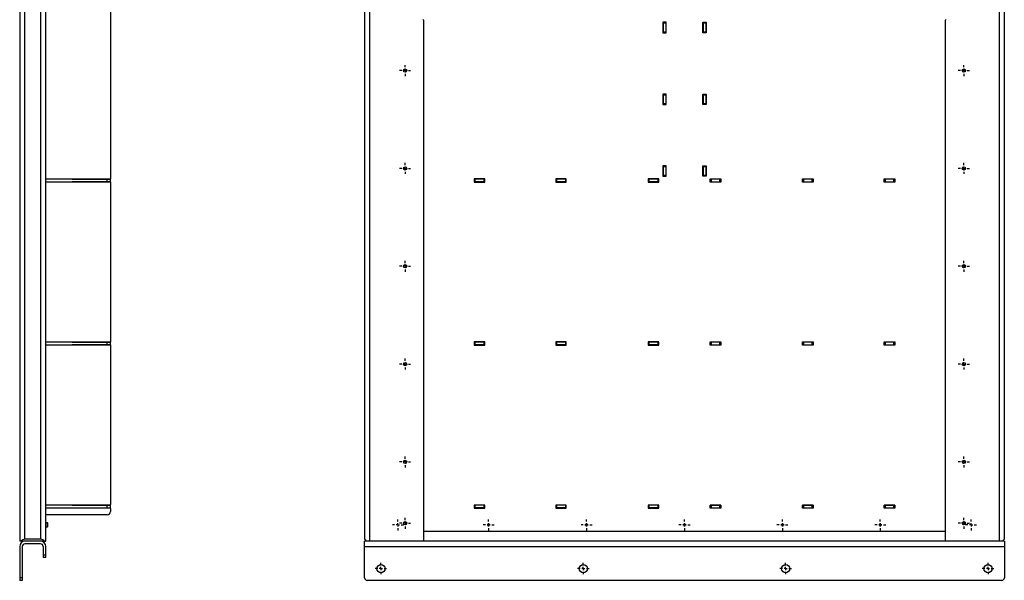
# Model space of a CAD drawing. Header units: millimetres. Extents: x 734 to 4128, y 6 to 2669.
# Tile 5 of 6: x 2612 to 4120, y 373 to 1232. Entities that reach past the tile are written whole.
import ezdxf

# ---------------------------------------------------------------- set-up
doc = ezdxf.new("R2010")
doc.units = ezdxf.units.MM
doc.layers.add('FOND_DE_PLAN', color=7, linetype='Continuous')

# ---------------------------------------------------------------- blocks, each defined once
blk = doc.blocks.new('SW_CENTERMARKSYMBOL_39')
at = {"layer": 'FOND_DE_PLAN', "color": 0}
for p, q in [((-5, 0), (-8.5, 0)), ((0, 0), (-2.5, 0)), ((0, 5), (0, 8.5)), ((0, 0), (0, 2.5)), ((0, 0), (0, -2.5)), ((0, 0), (2.5, 0)), ((5, 0), (8.5, 0)), ((0, -5), (0, -8.5))]:
    blk.add_line(p, q, dxfattribs=at)
blk = doc.blocks.new('SW_CENTERMARKSYMBOL_40')
at = {"layer": 'FOND_DE_PLAN', "color": 0}
for p, q in [((-5, 0), (-8.5, 0)), ((0, 0), (-2.5, 0)), ((0, 5), (0, 8.5)), ((0, 0), (0, 2.5)), ((0, 0), (0, -2.5)), ((0, 0), (2.5, 0)), ((5, 0), (8.5, 0)), ((0, -5), (0, -8.5))]:
    blk.add_line(p, q, dxfattribs=at)
blk = doc.blocks.new('SW_CENTERMARKSYMBOL_41')
at = {"layer": 'FOND_DE_PLAN', "color": 0}
for p, q in [((-5, 0), (-8.5, 0)), ((0, 0), (-2.5, 0)), ((0, 5), (0, 8.5)), ((0, 0), (0, 2.5)), ((0, 0), (0, -2.5)), ((0, 0), (2.5, 0)), ((5, 0), (8.5, 0)), ((0, -5), (0, -8.5))]:
    blk.add_line(p, q, dxfattribs=at)
blk = doc.blocks.new('SW_CENTERMARKSYMBOL_42')
at = {"layer": 'FOND_DE_PLAN', "color": 0}
for p, q in [((-5, 0), (-8.5, 0)), ((0, 0), (-2.5, 0)), ((0, 5), (0, 8.5)), ((0, 0), (0, 2.5)), ((0, 0), (0, -2.5)), ((0, 0), (2.5, 0)), ((5, 0), (8.5, 0)), ((0, -5), (0, -8.5))]:
    blk.add_line(p, q, dxfattribs=at)
blk = doc.blocks.new('SW_CENTERMARKSYMBOL_44')
at = {"layer": 'FOND_DE_PLAN', "color": 0}
for p, q in [((-5, 0), (-8.5, 0)), ((0, 0), (-2.5, 0)), ((0, 5), (0, 8.5)), ((0, 0), (0, 2.5)), ((0, 0), (0, -2.5)), ((0, 0), (2.5, 0)), ((5, 0), (8.5, 0)), ((0, -5), (0, -8.5))]:
    blk.add_line(p, q, dxfattribs=at)
blk = doc.blocks.new('SW_CENTERMARKSYMBOL_45')
at = {"layer": 'FOND_DE_PLAN', "color": 0}
for p, q in [((-5, 0), (-8.5, 0)), ((0, 0), (-2.5, 0)), ((0, 5), (0, 8.5)), ((0, 0), (0, 2.5)), ((0, 0), (0, -2.5)), ((0, 0), (2.5, 0)), ((5, 0), (8.5, 0)), ((0, -5), (0, -8.5))]:
    blk.add_line(p, q, dxfattribs=at)
blk = doc.blocks.new('SW_CENTERMARKSYMBOL_48')
at = {"layer": 'FOND_DE_PLAN', "color": 0}
for p, q in [((-5, 0), (-8.5, 0)), ((0, 0), (-2.5, 0)), ((0, 5), (0, 8.5)), ((0, 0), (0, 2.5)), ((0, 0), (0, -2.5)), ((0, 0), (2.5, 0)), ((5, 0), (8.5, 0)), ((0, -5), (0, -8.5))]:
    blk.add_line(p, q, dxfattribs=at)
blk = doc.blocks.new('SW_CENTERMARKSYMBOL_49')
at = {"layer": 'FOND_DE_PLAN', "color": 0}
for p, q in [((-5, 0), (-8.5, 0)), ((0, 0), (-2.5, 0)), ((0, 5), (0, 8.5)), ((0, 0), (0, 2.5)), ((0, 0), (0, -2.5)), ((0, 0), (2.5, 0)), ((5, 0), (8.5, 0)), ((0, -5), (0, -8.5))]:
    blk.add_line(p, q, dxfattribs=at)
blk = doc.blocks.new('SW_CENTERMARKSYMBOL_50')
at = {"layer": 'FOND_DE_PLAN', "color": 0}
for p, q in [((-5, 0), (-8.745, 0)), ((0, 0), (-2.5, 0)), ((0, 5), (0, 8.745)), ((0, 0), (0, 2.5)), ((0, 0), (0, -2.5)), ((0, 0), (2.5, 0)), ((5, 0), (8.745, 0)), ((0, -5), (0, -8.745))]:
    blk.add_line(p, q, dxfattribs=at)
blk = doc.blocks.new('SW_CENTERMARKSYMBOL_51')
at = {"layer": 'FOND_DE_PLAN', "color": 0}
for p, q in [((-5, 0), (-8.745, 0)), ((0, 0), (-2.5, 0)), ((0, 5), (0, 8.745)), ((0, 0), (0, 2.5)), ((0, 0), (0, -2.5)), ((0, 0), (2.5, 0)), ((5, 0), (8.745, 0)), ((0, -5), (0, -8.745))]:
    blk.add_line(p, q, dxfattribs=at)
blk = doc.blocks.new('SW_CENTERMARKSYMBOL_52')
at = {"layer": 'FOND_DE_PLAN', "color": 0}
for p, q in [((-5, 0), (-8.745, 0)), ((0, 0), (-2.5, 0)), ((0, 5), (0, 8.745)), ((0, 0), (0, 2.5)), ((0, 0), (0, -2.5)), ((0, 0), (2.5, 0)), ((5, 0), (8.745, 0)), ((0, -5), (0, -8.745))]:
    blk.add_line(p, q, dxfattribs=at)
blk = doc.blocks.new('SW_CENTERMARKSYMBOL_53')
at = {"layer": 'FOND_DE_PLAN', "color": 0}
for p, q in [((-5, 0), (-8.745, 0)), ((0, 0), (-2.5, 0)), ((0, 5), (0, 8.745)), ((0, 0), (0, 2.5)), ((0, 0), (0, -2.5)), ((0, 0), (2.5, 0)), ((5, 0), (8.745, 0)), ((0, -5), (0, -8.745))]:
    blk.add_line(p, q, dxfattribs=at)
blk = doc.blocks.new('SW_CENTERMARKSYMBOL_56')
at = {"layer": 'FOND_DE_PLAN', "color": 0}
for p, q in [((-5, 0), (-8.5, 0)), ((0, 0), (-2.5, 0)), ((0, 5), (0, 8.5)), ((0, 0), (0, 2.5)), ((0, 0), (0, -2.5)), ((0, 0), (2.5, 0)), ((5, 0), (8.5, 0)), ((0, -5), (0, -8.5))]:
    blk.add_line(p, q, dxfattribs=at)
blk = doc.blocks.new('SW_CENTERMARKSYMBOL_61')
at = {"layer": 'FOND_DE_PLAN', "color": 0}
for p, q in [((-5, 0), (-8.5, 0)), ((0, 0), (-2.5, 0)), ((0, 5), (0, 8.5)), ((0, 0), (0, 2.5)), ((0, 0), (0, -2.5)), ((0, 0), (2.5, 0)), ((5, 0), (8.5, 0)), ((0, -5), (0, -8.5))]:
    blk.add_line(p, q, dxfattribs=at)
blk = doc.blocks.new('SW_CENTERMARKSYMBOL_62')
at = {"layer": 'FOND_DE_PLAN', "color": 0}
for p, q in [((-5, 0), (-8.5, 0)), ((0, 0), (-2.5, 0)), ((0, 5), (0, 8.5)), ((0, 0), (0, 2.5)), ((0, 0), (0, -2.5)), ((0, 0), (2.5, 0)), ((5, 0), (8.5, 0)), ((0, -5), (0, -8.5))]:
    blk.add_line(p, q, dxfattribs=at)
blk = doc.blocks.new('SW_CENTERMARKSYMBOL_64')
at = {"layer": 'FOND_DE_PLAN', "color": 0}
for p, q in [((-5, 0), (-8.5, 0)), ((0, 0), (-2.5, 0)), ((0, 5), (0, 8.5)), ((0, 0), (0, 2.5)), ((0, 0), (0, -2.5)), ((0, 0), (2.5, 0)), ((5, 0), (8.5, 0)), ((0, -5), (0, -8.5))]:
    blk.add_line(p, q, dxfattribs=at)
blk = doc.blocks.new('SW_CENTERMARKSYMBOL_67')
at = {"layer": 'FOND_DE_PLAN', "color": 0}
for p, q in [((-5, 0), (-8.5, 0)), ((0, 0), (-2.5, 0)), ((0, 5), (0, 8.5)), ((0, 0), (0, 2.5)), ((0, 0), (0, -2.5)), ((0, 0), (2.5, 0)), ((5, 0), (8.5, 0)), ((0, -5), (0, -8.5))]:
    blk.add_line(p, q, dxfattribs=at)
blk = doc.blocks.new('SW_CENTERMARKSYMBOL_69')
at = {"layer": 'FOND_DE_PLAN', "color": 0}
for p, q in [((-5, 0), (-8.5, 0)), ((0, 0), (-2.5, 0)), ((0, 5), (0, 8.5)), ((0, 0), (0, 2.5)), ((0, 0), (0, -2.5)), ((0, 0), (2.5, 0)), ((5, 0), (8.5, 0)), ((0, -5), (0, -8.5))]:
    blk.add_line(p, q, dxfattribs=at)
blk = doc.blocks.new('SW_CENTERMARKSYMBOL_70')
at = {"layer": 'FOND_DE_PLAN', "color": 0}
for p, q in [((-5, 0), (-8.5, 0)), ((0, 0), (-2.5, 0)), ((0, 5), (0, 8.5)), ((0, 0), (0, 2.5)), ((0, 0), (0, -2.5)), ((0, 0), (2.5, 0)), ((5, 0), (8.5, 0)), ((0, -5), (0, -8.5))]:
    blk.add_line(p, q, dxfattribs=at)
blk = doc.blocks.new('SW_CENTERMARKSYMBOL_71')
at = {"layer": 'FOND_DE_PLAN', "color": 0}
for p, q in [((-5, 0), (-8.5, 0)), ((0, 0), (-2.5, 0)), ((0, 5), (0, 8.5)), ((0, 0), (0, 2.5)), ((0, 0), (0, -2.5)), ((0, 0), (2.5, 0)), ((5, 0), (8.5, 0)), ((0, -5), (0, -8.5))]:
    blk.add_line(p, q, dxfattribs=at)
blk = doc.blocks.new('SW_CENTERMARKSYMBOL_72')
at = {"layer": 'FOND_DE_PLAN', "color": 0}
for p, q in [((-5, 0), (-8.5, 0)), ((0, 0), (-2.5, 0)), ((0, 5), (0, 8.5)), ((0, 0), (0, 2.5)), ((0, 0), (0, -2.5)), ((0, 0), (2.5, 0)), ((5, 0), (8.5, 0)), ((0, -5), (0, -8.5))]:
    blk.add_line(p, q, dxfattribs=at)
blk = doc.blocks.new('SW_CENTERMARKSYMBOL_73')
at = {"layer": 'FOND_DE_PLAN', "color": 0}
for p, q in [((-5, 0), (-8.5, 0)), ((0, 0), (-2.5, 0)), ((0, 5), (0, 8.5)), ((0, 0), (0, 2.5)), ((0, 0), (0, -2.5)), ((0, 0), (2.5, 0)), ((5, 0), (8.5, 0)), ((0, -5), (0, -8.5))]:
    blk.add_line(p, q, dxfattribs=at)
blk = doc.blocks.new('SW_CENTERMARKSYMBOL_76')
at = {"layer": 'FOND_DE_PLAN', "color": 0}
for p, q in [((-5, 0), (-8.5, 0)), ((0, 0), (-2.5, 0)), ((0, 5), (0, 8.5)), ((0, 0), (0, 2.5)), ((0, 0), (0, -2.5)), ((0, 0), (2.5, 0)), ((5, 0), (8.5, 0)), ((0, -5), (0, -8.5))]:
    blk.add_line(p, q, dxfattribs=at)

msp = doc.modelspace()

# ---------------------------------------------------------------- linework, layer by layer
at = {"color": 7, "linetype": 'Continuous', "lineweight": 25}
for p, q in [((2611.7, 2207.8), (2611.7, 432.8)), ((2619.7, 435.8), (2619.7, 2207.8)), ((3140.1, 2207.8), (3140.1, 435.8)), ((3148.1, 432.8), (3148.1, 2207.8)), ((4112.1, 2207.8), (4112.1, 432.8)), ((4120.1, 435.8), (4120.1, 2207.8)), ((2643.7, 2112.8), (2643.7, 435.8)), ((2651.7, 432.8), (2651.7, 2112.8)), ((2750.7, 1322.8), (2750.7, 988)), ((3229.1, 1232.8), (3230.1, 1231.8)), ((3230.1, 1231.8), (3230.1, 432.8)), ((3602.1, 1228.3), (3597.1, 1228.3)), ((3597.1, 1228.3), (3597.1, 1212.3)), ((3597.6, 1228.3), (3597.6, 1227.8)), ((3601.6, 1227.8), (3597.6, 1227.8)), ((3597.6, 1227.8), (3597.6, 1226.8)), ((3601.6, 1226.8), (3597.6, 1226.8)), ((3597.6, 1226.8), (3597.6, 1213.8)), ((3601.6, 1228.3), (3601.6, 1227.8)), ((3601.6, 1226.8), (3601.6, 1227.8)), ((3601.6, 1226.8), (3601.6, 1213.8)), ((3602.1, 1212.3), (3602.1, 1228.3)), ((3658.1, 1212.3), (3658.1, 1228.3)), ((3658.1, 1228.3), (3663.1, 1228.3)), ((3658.6, 1228.3), (3658.6, 1227.8)), ((3662.6, 1227.8), (3658.6, 1227.8)), ((3658.6, 1227.8), (3658.6, 1226.8)), ((3662.6, 1226.8), (3658.6, 1226.8)), ((3658.6, 1226.8), (3658.6, 1213.8)), ((3662.6, 1228.3), (3662.6, 1227.8)), ((3662.6, 1226.8), (3662.6, 1227.8)), ((3662.6, 1226.8), (3662.6, 1213.8)), ((3663.1, 1228.3), (3663.1, 1212.3)), ((4030.1, 1231.8), (4031.1, 1232.8)), ((4030.1, 432.8), (4030.1, 1231.8)), ((3597.1, 1212.3), (3602.1, 1212.3)), ((3597.6, 1213.8), (3601.6, 1213.8)), ((3597.6, 1213.8), (3597.6, 1212.8)), ((3601.6, 1212.8), (3597.6, 1212.8)), ((3597.6, 1212.8), (3597.6, 1212.3)), ((3601.6, 1212.8), (3601.6, 1213.8)), ((3601.6, 1212.8), (3601.6, 1212.3)), ((3663.1, 1212.3), (3658.1, 1212.3)), ((3658.6, 1213.8), (3662.6, 1213.8)), ((3658.6, 1213.8), (3658.6, 1212.8)), ((3662.6, 1212.8), (3658.6, 1212.8)), ((3658.6, 1212.8), (3658.6, 1212.3)), ((3662.6, 1212.8), (3662.6, 1213.8)), ((3662.6, 1212.8), (3662.6, 1212.3)), ((3602.1, 1118.3), (3597.1, 1118.3)), ((3597.1, 1118.3), (3597.1, 1102.3)), ((3597.6, 1118.3), (3597.6, 1117.8)), ((3601.6, 1117.8), (3597.6, 1117.8)), ((3597.6, 1117.8), (3597.6, 1116.8)), ((3601.6, 1116.8), (3597.6, 1116.8)), ((3597.6, 1116.8), (3597.6, 1103.8)), ((3601.6, 1118.3), (3601.6, 1117.8)), ((3601.6, 1116.8), (3601.6, 1117.8)), ((3601.6, 1116.8), (3601.6, 1103.8)), ((3602.1, 1102.3), (3602.1, 1118.3)), ((3658.1, 1102.3), (3658.1, 1118.3)), ((3658.1, 1118.3), (3663.1, 1118.3)), ((3658.6, 1118.3), (3658.6, 1117.8)), ((3662.6, 1117.8), (3658.6, 1117.8)), ((3658.6, 1117.8), (3658.6, 1116.8)), ((3662.6, 1116.8), (3658.6, 1116.8)), ((3658.6, 1116.8), (3658.6, 1103.8)), ((3662.6, 1118.3), (3662.6, 1117.8)), ((3662.6, 1116.8), (3662.6, 1117.8)), ((3662.6, 1116.8), (3662.6, 1103.8)), ((3663.1, 1118.3), (3663.1, 1102.3)), ((3597.1, 1102.3), (3602.1, 1102.3)), ((3597.6, 1103.8), (3601.6, 1103.8)), ((3597.6, 1103.8), (3597.6, 1102.8)), ((3601.6, 1102.8), (3597.6, 1102.8)), ((3597.6, 1102.8), (3597.6, 1102.3)), ((3601.6, 1102.8), (3601.6, 1103.8)), ((3601.6, 1102.8), (3601.6, 1102.3)), ((3663.1, 1102.3), (3658.1, 1102.3)), ((3658.6, 1103.8), (3662.6, 1103.8)), ((3658.6, 1103.8), (3658.6, 1102.8)), ((3662.6, 1102.8), (3658.6, 1102.8)), ((3658.6, 1102.8), (3658.6, 1102.3)), ((3662.6, 1102.8), (3662.6, 1103.8)), ((3662.6, 1102.8), (3662.6, 1102.3)), ((3602.1, 1008.3), (3597.1, 1008.3)), ((3597.1, 1008.3), (3597.1, 992.3)), ((3597.6, 1008.3), (3597.6, 1007.8)), ((3601.6, 1007.8), (3597.6, 1007.8)), ((3597.6, 1007.8), (3597.6, 1006.8)), ((3601.6, 1006.8), (3597.6, 1006.8)), ((3597.6, 1006.8), (3597.6, 993.8)), ((3601.6, 1008.3), (3601.6, 1007.8)), ((3601.6, 1006.8), (3601.6, 1007.8)), ((3601.6, 1006.8), (3601.6, 993.8)), ((3602.1, 992.3), (3602.1, 1008.3)), ((3658.1, 992.3), (3658.1, 1008.3)), ((3658.1, 1008.3), (3663.1, 1008.3)), ((3658.6, 1008.3), (3658.6, 1007.8)), ((3662.6, 1007.8), (3658.6, 1007.8)), ((3658.6, 1007.8), (3658.6, 1006.8)), ((3662.6, 1006.8), (3658.6, 1006.8)), ((3658.6, 1006.8), (3658.6, 993.8)), ((3662.6, 1008.3), (3662.6, 1007.8)), ((3662.6, 1006.8), (3662.6, 1007.8)), ((3662.6, 1006.8), (3662.6, 993.8)), ((3663.1, 1008.3), (3663.1, 992.3)), ((2745.7, 987.8), (2651.7, 987.8)), ((2651.7, 983.8), (2745.7, 983.8)), ((2692.2, 988), (2750.7, 988)), ((2692.2, 987.8), (2692.2, 988)), ((2692.2, 983.7), (2692.2, 983.8)), ((2750.7, 983.7), (2692.2, 983.7)), ((2732.7, 987.8), (2732.7, 988)), ((2745.7, 983.8), (2745.7, 987.8)), ((2750.7, 987.8), (2745.7, 987.8)), ((2745.7, 983.8), (2750.7, 983.8)), ((2750.7, 983.8), (2750.7, 987.8)), ((2750.7, 983.7), (2750.7, 738)), ((3324.1, 988.3), (3308.1, 988.3)), ((3308.1, 988.3), (3308.1, 983.3)), ((3308.6, 987.8), (3308.1, 987.8)), ((3308.6, 983.8), (3308.1, 983.8)), ((3308.1, 983.3), (3324.1, 983.3)), ((3308.6, 987.8), (3308.6, 983.8)), ((3309.6, 987.8), (3308.6, 987.8)), ((3309.6, 983.8), (3308.6, 983.8)), ((3309.6, 983.8), (3309.6, 987.8)), ((3322.6, 987.8), (3309.6, 987.8)), ((3322.6, 983.8), (3309.6, 983.8)), ((3322.6, 987.8), (3322.6, 983.8)), ((3323.6, 987.8), (3322.6, 987.8)), ((3323.6, 983.8), (3322.6, 983.8)), ((3323.6, 983.8), (3323.6, 987.8)), ((3324.1, 987.8), (3323.6, 987.8)), ((3324.1, 983.8), (3323.6, 983.8)), ((3324.1, 983.3), (3324.1, 988.3)), ((3449.1, 988.3), (3433.1, 988.3)), ((3433.1, 988.3), (3433.1, 983.3)), ((3433.6, 987.8), (3433.1, 987.8)), ((3433.6, 983.8), (3433.1, 983.8)), ((3433.1, 983.3), (3449.1, 983.3)), ((3433.6, 987.8), (3433.6, 983.8)), ((3434.6, 987.8), (3433.6, 987.8)), ((3434.6, 983.8), (3433.6, 983.8)), ((3434.6, 983.8), (3434.6, 987.8)), ((3447.6, 987.8), (3434.6, 987.8)), ((3447.6, 983.8), (3434.6, 983.8)), ((3447.6, 987.8), (3447.6, 983.8)), ((3448.6, 987.8), (3447.6, 987.8)), ((3448.6, 983.8), (3447.6, 983.8)), ((3448.6, 983.8), (3448.6, 987.8)), ((3449.1, 987.8), (3448.6, 987.8)), ((3449.1, 983.8), (3448.6, 983.8)), ((3449.1, 983.3), (3449.1, 988.3)), ((3590.6, 988.3), (3574.6, 988.3)), ((3574.6, 988.3), (3574.6, 983.3)), ((3575.1, 987.8), (3574.6, 987.8)), ((3575.1, 983.8), (3574.6, 983.8)), ((3574.6, 983.3), (3590.6, 983.3)), ((3575.1, 987.8), (3575.1, 983.8)), ((3576.1, 987.8), (3575.1, 987.8)), ((3576.1, 983.8), (3575.1, 983.8)), ((3576.1, 983.8), (3576.1, 987.8)), ((3589.1, 987.8), (3576.1, 987.8)), ((3589.1, 983.8), (3576.1, 983.8)), ((3589.1, 987.8), (3589.1, 983.8)), ((3590.1, 987.8), (3589.1, 987.8)), ((3590.1, 983.8), (3589.1, 983.8)), ((3590.1, 983.8), (3590.1, 987.8)), ((3590.6, 987.8), (3590.1, 987.8)), ((3590.6, 983.8), (3590.1, 983.8)), ((3590.6, 983.3), (3590.6, 988.3)), ((3597.1, 992.3), (3602.1, 992.3)), ((3597.6, 993.8), (3601.6, 993.8)), ((3597.6, 993.8), (3597.6, 992.8)), ((3601.6, 992.8), (3597.6, 992.8)), ((3597.6, 992.8), (3597.6, 992.3)), ((3601.6, 992.8), (3601.6, 993.8)), ((3601.6, 992.8), (3601.6, 992.3)), ((3663.1, 992.3), (3658.1, 992.3)), ((3658.6, 993.8), (3662.6, 993.8)), ((3658.6, 993.8), (3658.6, 992.8)), ((3662.6, 992.8), (3658.6, 992.8)), ((3658.6, 992.8), (3658.6, 992.3)), ((3662.6, 992.8), (3662.6, 993.8)), ((3662.6, 992.8), (3662.6, 992.3)), ((3669.6, 983.3), (3669.6, 988.3)), ((3669.6, 988.3), (3685.6, 988.3)), ((3670.1, 987.8), (3669.6, 987.8)), ((3669.6, 983.8), (3670.1, 983.8)), ((3685.6, 983.3), (3669.6, 983.3)), ((3670.1, 983.8), (3670.1, 987.8)), ((3671.1, 987.8), (3670.1, 987.8)), ((3671.1, 983.8), (3670.1, 983.8)), ((3671.1, 987.8), (3671.1, 983.8)), ((3684.1, 987.8), (3671.1, 987.8)), ((3671.1, 983.8), (3684.1, 983.8)), ((3684.1, 983.8), (3684.1, 987.8)), ((3685.1, 987.8), (3684.1, 987.8)), ((3685.1, 983.8), (3684.1, 983.8)), ((3685.1, 983.8), (3685.1, 987.8)), ((3685.6, 987.8), (3685.1, 987.8)), ((3685.1, 983.8), (3685.6, 983.8)), ((3685.6, 988.3), (3685.6, 983.3)), ((3811.1, 983.3), (3811.1, 988.3)), ((3811.1, 988.3), (3827.1, 988.3)), ((3811.6, 987.8), (3811.1, 987.8)), ((3811.1, 983.8), (3811.6, 983.8)), ((3827.1, 983.3), (3811.1, 983.3)), ((3811.6, 983.8), (3811.6, 987.8)), ((3812.6, 987.8), (3811.6, 987.8)), ((3812.6, 983.8), (3811.6, 983.8)), ((3812.6, 987.8), (3812.6, 983.8)), ((3825.6, 987.8), (3812.6, 987.8)), ((3812.6, 983.8), (3825.6, 983.8)), ((3825.6, 983.8), (3825.6, 987.8)), ((3826.6, 987.8), (3825.6, 987.8)), ((3826.6, 983.8), (3825.6, 983.8)), ((3826.6, 983.8), (3826.6, 987.8)), ((3827.1, 987.8), (3826.6, 987.8)), ((3826.6, 983.8), (3827.1, 983.8)), ((3827.1, 988.3), (3827.1, 983.3)), ((3936.1, 983.3), (3936.1, 988.3)), ((3936.1, 988.3), (3952.1, 988.3)), ((3936.6, 987.8), (3936.1, 987.8)), ((3936.1, 983.8), (3936.6, 983.8)), ((3952.1, 983.3), (3936.1, 983.3)), ((3936.6, 983.8), (3936.6, 987.8)), ((3937.6, 987.8), (3936.6, 987.8)), ((3937.6, 983.8), (3936.6, 983.8)), ((3937.6, 987.8), (3937.6, 983.8)), ((3950.6, 987.8), (3937.6, 987.8)), ((3937.6, 983.8), (3950.6, 983.8)), ((3950.6, 983.8), (3950.6, 987.8)), ((3951.6, 987.8), (3950.6, 987.8)), ((3951.6, 983.8), (3950.6, 983.8)), ((3951.6, 983.8), (3951.6, 987.8)), ((3952.1, 987.8), (3951.6, 987.8)), ((3951.6, 983.8), (3952.1, 983.8)), ((3952.1, 988.3), (3952.1, 983.3)), ((2745.7, 737.8), (2651.7, 737.8)), ((2651.7, 733.8), (2745.7, 733.8)), ((2692.2, 738), (2750.7, 738)), ((2692.2, 737.8), (2692.2, 738)), ((2692.2, 733.7), (2692.2, 733.8)), ((2750.7, 733.7), (2692.2, 733.7)), ((2745.7, 733.8), (2745.7, 737.8)), ((2750.7, 737.8), (2745.7, 737.8)), ((2745.7, 733.8), (2750.7, 733.8)), ((2750.7, 733.8), (2750.7, 737.8)), ((2750.7, 733.7), (2750.7, 489)), ((3324.1, 738.3), (3308.1, 738.3)), ((3308.1, 738.3), (3308.1, 733.3)), ((3308.6, 737.8), (3308.1, 737.8)), ((3308.6, 733.8), (3308.1, 733.8)), ((3308.1, 733.3), (3324.1, 733.3)), ((3308.6, 737.8), (3308.6, 733.8)), ((3309.6, 737.8), (3308.6, 737.8)), ((3309.6, 733.8), (3308.6, 733.8)), ((3309.6, 733.8), (3309.6, 737.8)), ((3322.6, 737.8), (3309.6, 737.8)), ((3322.6, 733.8), (3309.6, 733.8)), ((3322.6, 737.8), (3322.6, 733.8)), ((3323.6, 737.8), (3322.6, 737.8)), ((3323.6, 733.8), (3322.6, 733.8)), ((3323.6, 733.8), (3323.6, 737.8)), ((3324.1, 737.8), (3323.6, 737.8)), ((3324.1, 733.8), (3323.6, 733.8)), ((3324.1, 733.3), (3324.1, 738.3)), ((3449.1, 738.3), (3433.1, 738.3)), ((3433.1, 738.3), (3433.1, 733.3)), ((3433.6, 737.8), (3433.1, 737.8)), ((3433.6, 733.8), (3433.1, 733.8)), ((3433.1, 733.3), (3449.1, 733.3)), ((3433.6, 737.8), (3433.6, 733.8)), ((3434.6, 737.8), (3433.6, 737.8)), ((3434.6, 733.8), (3433.6, 733.8)), ((3434.6, 733.8), (3434.6, 737.8)), ((3447.6, 737.8), (3434.6, 737.8)), ((3447.6, 733.8), (3434.6, 733.8)), ((3447.6, 737.8), (3447.6, 733.8)), ((3448.6, 737.8), (3447.6, 737.8)), ((3448.6, 733.8), (3447.6, 733.8)), ((3448.6, 733.8), (3448.6, 737.8)), ((3449.1, 737.8), (3448.6, 737.8)), ((3449.1, 733.8), (3448.6, 733.8)), ((3449.1, 733.3), (3449.1, 738.3)), ((3590.6, 738.3), (3574.6, 738.3)), ((3574.6, 738.3), (3574.6, 733.3)), ((3575.1, 737.8), (3574.6, 737.8)), ((3575.1, 733.8), (3574.6, 733.8)), ((3574.6, 733.3), (3590.6, 733.3)), ((3575.1, 737.8), (3575.1, 733.8)), ((3576.1, 737.8), (3575.1, 737.8)), ((3576.1, 733.8), (3575.1, 733.8)), ((3576.1, 733.8), (3576.1, 737.8)), ((3589.1, 737.8), (3576.1, 737.8)), ((3589.1, 733.8), (3576.1, 733.8)), ((3589.1, 737.8), (3589.1, 733.8)), ((3590.1, 737.8), (3589.1, 737.8)), ((3590.1, 733.8), (3589.1, 733.8)), ((3590.1, 733.8), (3590.1, 737.8)), ((3590.6, 737.8), (3590.1, 737.8)), ((3590.6, 733.8), (3590.1, 733.8)), ((3590.6, 733.3), (3590.6, 738.3)), ((3669.6, 733.3), (3669.6, 738.3)), ((3669.6, 738.3), (3685.6, 738.3)), ((3670.1, 737.8), (3669.6, 737.8)), ((3669.6, 733.8), (3670.1, 733.8)), ((3685.6, 733.3), (3669.6, 733.3)), ((3670.1, 733.8), (3670.1, 737.8)), ((3671.1, 737.8), (3670.1, 737.8)), ((3671.1, 733.8), (3670.1, 733.8)), ((3671.1, 737.8), (3671.1, 733.8)), ((3684.1, 737.8), (3671.1, 737.8)), ((3671.1, 733.8), (3684.1, 733.8)), ((3684.1, 733.8), (3684.1, 737.8)), ((3685.1, 737.8), (3684.1, 737.8)), ((3685.1, 733.8), (3684.1, 733.8)), ((3685.1, 733.8), (3685.1, 737.8)), ((3685.6, 737.8), (3685.1, 737.8)), ((3685.1, 733.8), (3685.6, 733.8)), ((3685.6, 738.3), (3685.6, 733.3)), ((3811.1, 733.3), (3811.1, 738.3)), ((3811.1, 738.3), (3827.1, 738.3)), ((3811.6, 737.8), (3811.1, 737.8)), ((3811.1, 733.8), (3811.6, 733.8)), ((3827.1, 733.3), (3811.1, 733.3)), ((3811.6, 733.8), (3811.6, 737.8)), ((3812.6, 737.8), (3811.6, 737.8)), ((3812.6, 733.8), (3811.6, 733.8)), ((3812.6, 737.8), (3812.6, 733.8)), ((3825.6, 737.8), (3812.6, 737.8)), ((3812.6, 733.8), (3825.6, 733.8)), ((3825.6, 733.8), (3825.6, 737.8)), ((3826.6, 737.8), (3825.6, 737.8)), ((3826.6, 733.8), (3825.6, 733.8)), ((3826.6, 733.8), (3826.6, 737.8)), ((3827.1, 737.8), (3826.6, 737.8)), ((3826.6, 733.8), (3827.1, 733.8)), ((3827.1, 738.3), (3827.1, 733.3)), ((3936.1, 733.3), (3936.1, 738.3)), ((3936.1, 738.3), (3952.1, 738.3)), ((3936.6, 737.8), (3936.1, 737.8)), ((3936.1, 733.8), (3936.6, 733.8)), ((3952.1, 733.3), (3936.1, 733.3)), ((3936.6, 733.8), (3936.6, 737.8)), ((3937.6, 737.8), (3936.6, 737.8)), ((3937.6, 733.8), (3936.6, 733.8)), ((3937.6, 737.8), (3937.6, 733.8)), ((3950.6, 737.8), (3937.6, 737.8)), ((3937.6, 733.8), (3950.6, 733.8)), ((3950.6, 733.8), (3950.6, 737.8)), ((3951.6, 737.8), (3950.6, 737.8)), ((3951.6, 733.8), (3950.6, 733.8)), ((3951.6, 733.8), (3951.6, 737.8)), ((3952.1, 737.8), (3951.6, 737.8)), ((3951.6, 733.8), (3952.1, 733.8)), ((3952.1, 738.3), (3952.1, 733.3)), ((2745.7, 487.8), (2651.7, 487.8)), ((2651.7, 483.8), (2745.7, 483.8)), ((2692.2, 488), (2749.7, 488)), ((2692.2, 487.8), (2692.2, 488)), ((2692.2, 483.7), (2692.2, 483.8)), ((2749.7, 483.7), (2692.2, 483.7)), ((2745.7, 483.8), (2745.7, 487.8)), ((2750.7, 487.8), (2745.7, 487.8)), ((2745.7, 483.8), (2750.7, 483.8)), ((2750.7, 483.8), (2750.7, 487.8)), ((2750.7, 482.7), (2750.7, 478.3)), ((3324.1, 488.3), (3308.1, 488.3)), ((3308.1, 488.3), (3308.1, 483.3)), ((3308.6, 487.8), (3308.1, 487.8)), ((3308.6, 483.8), (3308.1, 483.8)), ((3308.1, 483.3), (3324.1, 483.3)), ((3308.6, 487.8), (3308.6, 483.8)), ((3309.6, 487.8), (3308.6, 487.8)), ((3309.6, 483.8), (3308.6, 483.8)), ((3309.6, 483.8), (3309.6, 487.8)), ((3322.6, 487.8), (3309.6, 487.8)), ((3322.6, 483.8), (3309.6, 483.8)), ((3322.6, 487.8), (3322.6, 483.8)), ((3323.6, 487.8), (3322.6, 487.8)), ((3323.6, 483.8), (3322.6, 483.8)), ((3323.6, 483.8), (3323.6, 487.8)), ((3324.1, 487.8), (3323.6, 487.8)), ((3324.1, 483.8), (3323.6, 483.8)), ((3324.1, 483.3), (3324.1, 488.3)), ((3449.1, 488.3), (3433.1, 488.3)), ((3433.1, 488.3), (3433.1, 483.3)), ((3433.6, 487.8), (3433.1, 487.8)), ((3433.6, 483.8), (3433.1, 483.8)), ((3433.1, 483.3), (3449.1, 483.3)), ((3433.6, 487.8), (3433.6, 483.8)), ((3434.6, 487.8), (3433.6, 487.8)), ((3434.6, 483.8), (3433.6, 483.8)), ((3434.6, 483.8), (3434.6, 487.8)), ((3447.6, 487.8), (3434.6, 487.8)), ((3447.6, 483.8), (3434.6, 483.8)), ((3447.6, 487.8), (3447.6, 483.8)), ((3448.6, 487.8), (3447.6, 487.8)), ((3448.6, 483.8), (3447.6, 483.8)), ((3448.6, 483.8), (3448.6, 487.8)), ((3449.1, 487.8), (3448.6, 487.8)), ((3449.1, 483.8), (3448.6, 483.8)), ((3449.1, 483.3), (3449.1, 488.3)), ((3590.6, 488.3), (3574.6, 488.3)), ((3574.6, 488.3), (3574.6, 483.3)), ((3575.1, 487.8), (3574.6, 487.8)), ((3575.1, 483.8), (3574.6, 483.8)), ((3574.6, 483.3), (3590.6, 483.3)), ((3575.1, 487.8), (3575.1, 483.8)), ((3576.1, 487.8), (3575.1, 487.8)), ((3576.1, 483.8), (3575.1, 483.8)), ((3576.1, 483.8), (3576.1, 487.8)), ((3589.1, 487.8), (3576.1, 487.8)), ((3589.1, 483.8), (3576.1, 483.8)), ((3589.1, 487.8), (3589.1, 483.8)), ((3590.1, 487.8), (3589.1, 487.8)), ((3590.1, 483.8), (3589.1, 483.8)), ((3590.1, 483.8), (3590.1, 487.8)), ((3590.6, 487.8), (3590.1, 487.8)), ((3590.6, 483.8), (3590.1, 483.8)), ((3590.6, 483.3), (3590.6, 488.3)), ((3669.6, 483.3), (3669.6, 488.3)), ((3669.6, 488.3), (3685.6, 488.3)), ((3670.1, 487.8), (3669.6, 487.8)), ((3669.6, 483.8), (3670.1, 483.8)), ((3685.6, 483.3), (3669.6, 483.3)), ((3670.1, 483.8), (3670.1, 487.8)), ((3671.1, 487.8), (3670.1, 487.8)), ((3671.1, 483.8), (3670.1, 483.8)), ((3671.1, 487.8), (3671.1, 483.8)), ((3684.1, 487.8), (3671.1, 487.8)), ((3671.1, 483.8), (3684.1, 483.8)), ((3684.1, 483.8), (3684.1, 487.8)), ((3685.1, 487.8), (3684.1, 487.8)), ((3685.1, 483.8), (3684.1, 483.8)), ((3685.1, 483.8), (3685.1, 487.8)), ((3685.6, 487.8), (3685.1, 487.8)), ((3685.1, 483.8), (3685.6, 483.8)), ((3685.6, 488.3), (3685.6, 483.3)), ((3811.1, 483.3), (3811.1, 488.3)), ((3811.1, 488.3), (3827.1, 488.3)), ((3811.6, 487.8), (3811.1, 487.8)), ((3811.1, 483.8), (3811.6, 483.8)), ((3827.1, 483.3), (3811.1, 483.3)), ((3811.6, 483.8), (3811.6, 487.8)), ((3812.6, 487.8), (3811.6, 487.8)), ((3812.6, 483.8), (3811.6, 483.8)), ((3812.6, 487.8), (3812.6, 483.8)), ((3825.6, 487.8), (3812.6, 487.8)), ((3812.6, 483.8), (3825.6, 483.8)), ((3825.6, 483.8), (3825.6, 487.8)), ((3826.6, 487.8), (3825.6, 487.8)), ((3826.6, 483.8), (3825.6, 483.8)), ((3826.6, 483.8), (3826.6, 487.8)), ((3827.1, 487.8), (3826.6, 487.8)), ((3826.6, 483.8), (3827.1, 483.8)), ((3827.1, 488.3), (3827.1, 483.3)), ((3936.1, 483.3), (3936.1, 488.3)), ((3936.1, 488.3), (3952.1, 488.3)), ((3936.6, 487.8), (3936.1, 487.8)), ((3936.1, 483.8), (3936.6, 483.8)), ((3952.1, 483.3), (3936.1, 483.3)), ((3936.6, 483.8), (3936.6, 487.8)), ((3937.6, 487.8), (3936.6, 487.8)), ((3937.6, 483.8), (3936.6, 483.8)), ((3937.6, 487.8), (3937.6, 483.8)), ((3950.6, 487.8), (3937.6, 487.8)), ((3937.6, 483.8), (3950.6, 483.8)), ((3950.6, 483.8), (3950.6, 487.8)), ((3951.6, 487.8), (3950.6, 487.8)), ((3951.6, 483.8), (3950.6, 483.8)), ((3951.6, 483.8), (3951.6, 487.8)), ((3952.1, 487.8), (3951.6, 487.8)), ((3951.6, 483.8), (3952.1, 483.8)), ((3952.1, 488.3), (3952.1, 483.3)), ((2745.7, 473.3), (2651.7, 473.3)), ((2651.8, 462.2), (2651.7, 462.4)), ((2651.7, 453.3), (2651.8, 453.4)), ((2651.8, 453.4), (2651.8, 462.2)), ((2654.2, 460.8), (2651.8, 460.8)), ((2651.8, 454.8), (2654.2, 454.8)), ((2654.7, 460.3), (2654.2, 460.8)), ((2654.2, 454.8), (2654.2, 460.8)), ((2654.2, 454.8), (2654.7, 455.3)), ((2654.7, 455.3), (2654.7, 460.3)), ((3327.6, 457.8), (3330.1, 457.8)), ((3327.6, 457.8), (3327.6, 457.8)), ((3330.1, 457.8), (3327.6, 457.8)), ((3330.1, 460.3), (3330.1, 457.8)), ((3330.1, 460.3), (3330.1, 460.3)), ((3330.1, 457.8), (3330.1, 460.3)), ((3330.1, 457.8), (3330.1, 455.3)), ((3332.6, 457.8), (3330.1, 457.8)), ((3330.1, 457.8), (3332.6, 457.8)), ((3330.1, 455.3), (3330.1, 457.8)), ((3330.1, 455.3), (3330.1, 455.3)), ((3332.6, 457.8), (3332.6, 457.8)), ((3477.6, 457.8), (3480.1, 457.8)), ((3477.6, 457.8), (3477.6, 457.8)), ((3480.1, 457.8), (3477.6, 457.8)), ((3480.1, 460.3), (3480.1, 457.8)), ((3480.1, 460.3), (3480.1, 460.3)), ((3480.1, 457.8), (3480.1, 460.3)), ((3480.1, 457.8), (3480.1, 455.3)), ((3482.6, 457.8), (3480.1, 457.8)), ((3480.1, 457.8), (3482.6, 457.8)), ((3480.1, 455.3), (3480.1, 457.8)), ((3480.1, 455.3), (3480.1, 455.3)), ((3482.6, 457.8), (3482.6, 457.8)), ((3627.6, 457.8), (3630.1, 457.8)), ((3627.6, 457.8), (3627.6, 457.8)), ((3630.1, 457.8), (3627.6, 457.8)), ((3630.1, 460.3), (3630.1, 457.8)), ((3630.1, 460.3), (3630.1, 460.3)), ((3630.1, 457.8), (3630.1, 460.3)), ((3630.1, 457.8), (3630.1, 455.3)), ((3632.6, 457.8), (3630.1, 457.8)), ((3630.1, 457.8), (3632.6, 457.8)), ((3630.1, 455.3), (3630.1, 457.8)), ((3630.1, 455.3), (3630.1, 455.3)), ((3632.6, 457.8), (3632.6, 457.8)), ((3777.6, 457.8), (3780.1, 457.8)), ((3777.6, 457.8), (3777.6, 457.8)), ((3780.1, 457.8), (3777.6, 457.8)), ((3780.1, 460.3), (3780.1, 457.8)), ((3780.1, 460.3), (3780.1, 460.3)), ((3780.1, 457.8), (3780.1, 460.3)), ((3780.1, 457.8), (3780.1, 455.3)), ((3782.6, 457.8), (3780.1, 457.8)), ((3780.1, 457.8), (3782.6, 457.8)), ((3780.1, 455.3), (3780.1, 457.8)), ((3780.1, 455.3), (3780.1, 455.3)), ((3782.6, 457.8), (3782.6, 457.8)), ((3927.6, 457.8), (3930.1, 457.8)), ((3927.6, 457.8), (3927.6, 457.8)), ((3930.1, 457.8), (3927.6, 457.8)), ((3930.1, 460.3), (3930.1, 457.8)), ((3930.1, 460.3), (3930.1, 460.3)), ((3930.1, 457.8), (3930.1, 460.3)), ((3930.1, 457.8), (3932.6, 457.8)), ((3930.1, 455.3), (3930.1, 457.8)), ((3930.1, 457.8), (3930.1, 455.3)), ((3932.6, 457.8), (3930.1, 457.8)), ((3930.1, 455.3), (3930.1, 455.3)), ((3932.6, 457.8), (3932.6, 457.8)), ((4030.1, 447.8), (3230.1, 447.8)), ((2613.5, 432.8), (2611.7, 432.8)), ((2611.7, 424.8), (2611.7, 376.8)), ((2619.7, 432.8), (2613.5, 432.8)), ((2615.7, 424.8), (2615.7, 376.8)), ((2643.7, 435.8), (2619.7, 435.8)), ((2643.7, 432.8), (2619.7, 432.8)), ((2643.7, 428.8), (2619.7, 428.8)), ((2649.9, 432.8), (2643.7, 432.8)), ((2647.7, 424.8), (2647.7, 411.8)), ((2649.9, 432.8), (2651.7, 432.8)), ((2651.7, 411.8), (2651.7, 424.8)), ((3140.1, 424.8), (3140.1, 432.8)), ((3143.1, 432.8), (3140.1, 432.8)), ((3140.1, 376.8), (3140.1, 424.8)), ((3140.1, 424.8), (4120.1, 424.8)), ((3148.1, 432.8), (3143.1, 432.8)), ((3230.1, 432.8), (3148.1, 432.8)), ((4030.1, 432.8), (3230.1, 432.8)), ((4112.1, 432.8), (4030.1, 432.8)), ((4117.1, 432.8), (4112.1, 432.8)), ((4120.1, 432.8), (4117.1, 432.8)), ((4120.1, 432.8), (4120.1, 424.8)), ((4120.1, 424.8), (4120.1, 376.8)), ((2647.7, 411.8), (2651.7, 411.8)), ((2647.7, 411.8), (2647.7, 407.8)), ((2651.7, 407.8), (2647.7, 407.8)), ((2651.7, 407.8), (2651.7, 411.8)), ((2615.7, 376.8), (2611.7, 376.8)), ((2611.7, 376.8), (2611.7, 372.8)), ((2615.7, 372.8), (2611.7, 372.8)), ((2615.7, 376.8), (2615.7, 372.8)), ((4116.1, 372.8), (3144.1, 372.8))]:
    msp.add_line(p, q, dxfattribs=at)
at = {"color": 7, "linetype": 'Continuous', "lineweight": 25, "flags": 128}
for points in [[(3140.1, 435.8), (3140.2, 435.7), (3140.6, 435.3), (3141.2, 434.7), (3142, 433.9), (3143.1, 432.8)], [(4117.1, 432.8), (4118.1, 433.9), (4118.9, 434.7), (4119.5, 435.3), (4119.9, 435.7), (4120.1, 435.8)]]:
    msp.add_lwpolyline(points, dxfattribs=at)
at = {"color": 7, "linetype": 'Continuous', "lineweight": 25}
for centre, radius in [((3202.1, 1154.3), 2.5), ((4058.1, 1154.3), 2.5), ((3202.1, 1004.3), 2.5), ((4058.1, 1004.3), 2.5), ((3202.1, 854.3), 2.5), ((4058.1, 854.3), 2.5), ((3202.1, 704.3), 2.5), ((4058.1, 704.3), 2.5), ((3202.1, 554.3), 2.5), ((4058.1, 554.3), 2.5), ((3202.1, 460.3), 2.5), ((4058.1, 460.3), 2.5), ((3165.1, 390.8), 6.25), ((3475.1, 390.8), 6.25), ((3785.1, 390.8), 6.24), ((4095.1, 390.8), 6.24)]:
    msp.add_circle(centre, radius, dxfattribs=at)
for centre, radius, start, end in [((2749.7, 489), 1, 270, 0), ((2749.7, 482.7), 1, 0, 90), ((2745.7, 478.3), 5, 270, 0), ((2619.7, 424.8), 8, 90, 180), ((2619.7, 427.8), 8, 90, 141.3178), ((2619.7, 424.8), 4, 90, 180), ((2643.7, 427.8), 8, 38.6822, 90), ((2643.7, 424.8), 8, 0, 90), ((2643.7, 424.8), 4, 0, 90), ((3144.1, 376.8), 4, 180, 270), ((4116.1, 376.8), 4, 270, 0)]:
    msp.add_arc(centre, radius, start, end, dxfattribs=at)

# ---------------------------------------------------------------- block references
at = {"layer": 'FOND_DE_PLAN', "color": 7}
for name, p in [('SW_CENTERMARKSYMBOL_69', (3202.1, 1154.3)), ('SW_CENTERMARKSYMBOL_61', (4058.1, 1154.3)), ('SW_CENTERMARKSYMBOL_70', (3202.1, 1004.3)), ('SW_CENTERMARKSYMBOL_62', (4058.1, 1004.3)), ('SW_CENTERMARKSYMBOL_71', (3202.1, 854.3)), ('SW_CENTERMARKSYMBOL_56', (4058.1, 854.3)), ('SW_CENTERMARKSYMBOL_72', (3202.1, 704.3)), ('SW_CENTERMARKSYMBOL_39', (4058.1, 704.3)), ('SW_CENTERMARKSYMBOL_42', (3202.1, 554.3)), ('SW_CENTERMARKSYMBOL_45', (4058.1, 554.3)), ('SW_CENTERMARKSYMBOL_73', (3202.1, 460.3)), ('SW_CENTERMARKSYMBOL_64', (4058.1, 460.3)), ('SW_CENTERMARKSYMBOL_76', (3191.1, 457.8)), ('SW_CENTERMARKSYMBOL_44', (3330.1, 457.8)), ('SW_CENTERMARKSYMBOL_48', (3480.1, 457.8)), ('SW_CENTERMARKSYMBOL_41', (3630.1, 457.8)), ('SW_CENTERMARKSYMBOL_67', (3780.1, 457.8)), ('SW_CENTERMARKSYMBOL_40', (3930.1, 457.8)), ('SW_CENTERMARKSYMBOL_49', (4069.1, 457.8)), ('SW_CENTERMARKSYMBOL_50', (3165.1, 390.8)), ('SW_CENTERMARKSYMBOL_51', (3475.1, 390.8)), ('SW_CENTERMARKSYMBOL_52', (3785.1, 390.8)), ('SW_CENTERMARKSYMBOL_53', (4095.1, 390.8))]:
    msp.add_blockref(name, p, dxfattribs=at)

doc.saveas('drawing.dxf')
